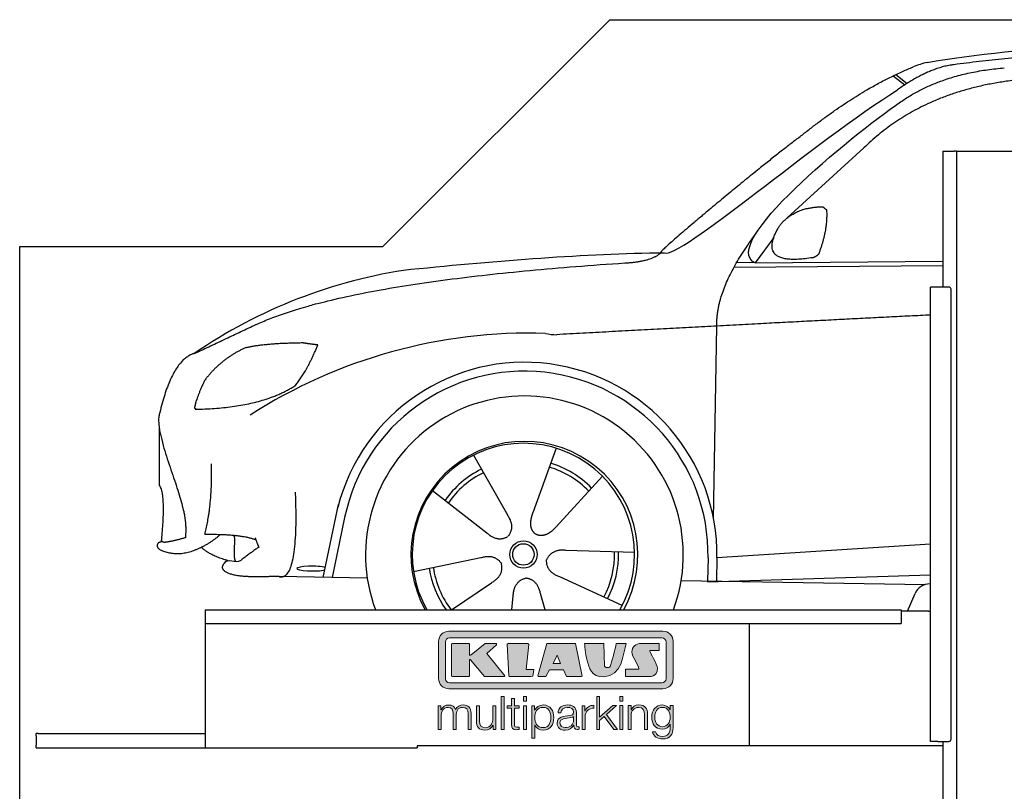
# Model space of a CAD drawing. Header units: millimetres. Extents: x 200 to 5400, y 0 to 3400.
# Tile 2 of 3: x 200 to 2369, y 1700 to 3400. Entities that reach past the tile are written whole.
import ezdxf

# ---------------------------------------------------------------- set-up
doc = ezdxf.new("R2010")
doc.units = ezdxf.units.MM
doc.layers.add('Car', color=10, linetype='Continuous')
doc.layers.add('Logo', color=7, linetype='Continuous')

# ---------------------------------------------------------------- blocks, each defined once
blk = doc.blocks.new('KLAUS')
at = {"layer": 'Logo'}
h = blk.add_hatch(color=8, dxfattribs=at)
h.dxf.hatch_style = 2
edge = h.paths.add_edge_path()
edge.add_spline(control_points=[(3.6, 29.09), (2.88, 29.09), (2.3, 28.51), (2.3, 27.8), (2.3, 27.8), (2.3, 16.11), (2.3, 16.11), (2.3, 15.39), (2.88, 14.81), (3.6, 14.81), (3.6, 14.81), (71.16, 14.81), (71.16, 14.81), (71.88, 14.81), (72.46, 15.39), (72.46, 16.11), (72.46, 16.11), (72.46, 27.8), (72.46, 27.8), (72.46, 28.51), (71.88, 29.09), (71.16, 29.09), (71.16, 29.09), (3.6, 29.09), (3.6, 29.09), (3.6, 29.09), (3.6, 29.09), (3.6, 29.09)], knot_values=[0, 0, 0, 0, 1, 1, 1, 2, 2, 2, 3, 3, 3, 4, 4, 4, 5, 5, 5, 6, 6, 6, 7, 7, 7, 8, 8, 8, 9, 9, 9, 9], degree=3, periodic=0)
edge = h.paths.add_edge_path()
edge.add_spline(control_points=[(3.35, 31.23), (3.35, 31.23), (71.47, 31.23), (71.47, 31.23), (73.26, 31.23), (74.71, 29.77), (74.71, 27.99), (74.71, 27.99), (74.71, 16.17), (74.71, 16.17), (74.71, 14.38), (73.26, 12.93), (71.47, 12.93), (71.47, 12.93), (3.35, 12.93), (3.35, 12.93), (1.56, 12.93), (0.11, 14.38), (0.11, 16.17), (0.11, 16.17), (0.11, 27.99), (0.11, 27.99), (0.11, 29.77), (1.56, 31.23), (3.35, 31.23), (3.35, 31.23), (3.35, 31.23), (3.35, 31.23)], knot_values=[0, 0, 0, 0, 1, 1, 1, 2, 2, 2, 3, 3, 3, 4, 4, 4, 5, 5, 5, 6, 6, 6, 7, 7, 7, 8, 8, 8, 9, 9, 9, 9], degree=3, periodic=0)
h = blk.add_hatch(color=8, dxfattribs=at)
h.dxf.hatch_style = 2
edge = h.paths.add_edge_path()
edge.add_spline(control_points=[(4.5, 27.33), (4.5, 27.33), (9.7, 27.33), (9.7, 27.33), (9.84, 27.33), (9.96, 27.22), (9.96, 27.08), (9.96, 27.08), (9.96, 23.69), (9.96, 23.69), (9.96, 23.69), (9.94, 23.64), (10.04, 23.59), (10.14, 23.53), (10.2, 23.57), (10.2, 23.57), (10.2, 23.57), (10.51, 23.75), (10.51, 23.75), (10.51, 23.75), (14.94, 27.33), (14.94, 27.33), (14.94, 27.33), (18.41, 27.33), (18.41, 27.33), (18.41, 27.33), (18.49, 27.33), (18.56, 27.2), (18.65, 27.04), (18.53, 26.91), (18.53, 26.91), (18.53, 26.91), (15.49, 24.11), (15.49, 24.11), (15.49, 24.11), (21.14, 17.06), (21.14, 17.06), (21.14, 17.06), (21.13, 16.91), (21.13, 16.91), (21.08, 16.84), (20.99, 16.82), (20.99, 16.82), (20.99, 16.82), (14.7, 16.82), (14.7, 16.82), (14.7, 16.82), (10.26, 22.17), (10.26, 22.17), (10.26, 22.17), (10.19, 22.24), (10.08, 22.21), (9.97, 22.18), (9.96, 22.11), (9.96, 22.11), (9.96, 22.11), (9.96, 17.08), (9.96, 17.08), (9.96, 16.94), (9.84, 16.82), (9.7, 16.82), (9.7, 16.82), (4.5, 16.82), (4.5, 16.82), (4.36, 16.82), (4.25, 16.94), (4.25, 17.08), (4.25, 17.08), (4.25, 27.08), (4.25, 27.08), (4.25, 27.22), (4.36, 27.33), (4.5, 27.33), (4.5, 27.33), (4.5, 27.33), (4.5, 27.33)], knot_values=[0, 0, 0, 0, 1, 1, 1, 2, 2, 2, 3, 3, 3, 4, 4, 4, 5, 5, 5, 6, 6, 6, 7, 7, 7, 8, 8, 8, 9, 9, 9, 10, 10, 10, 11, 11, 11, 12, 12, 12, 13, 13, 13, 14, 14, 14, 15, 15, 15, 16, 16, 16, 17, 17, 17, 18, 18, 18, 19, 19, 19, 20, 20, 20, 21, 21, 21, 22, 22, 22, 23, 23, 23, 24, 24, 24, 25, 25, 25, 25], degree=3, periodic=0)
h = blk.add_hatch(color=8, dxfattribs=at)
h.dxf.hatch_style = 2
h.paths.add_polyline_path([(22.42, 17.06), (21.97, 27.15), (22.24, 27.33), (28.55, 27.33), (28.86, 26.97), (28.01, 19.08), (30.26, 19.07), (30.44, 18.95), (30.08, 16.95), (29.49, 16.82), (22.6, 16.82)])
h = blk.add_hatch(color=8, dxfattribs=at)
h.paths.add_polyline_path([(36.52, 21.01), (38.93, 21.01), (37.87, 23.57)])
h.paths.add_polyline_path([(34.52, 27.33), (43.65, 27.33), (45.76, 16.94), (45.57, 16.82), (40.83, 16.82), (39.89, 18.95), (35.42, 18.95), (34.27, 16.82), (31.78, 16.82), (31.66, 17)])
h = blk.add_hatch(color=8, dxfattribs=at)
h.dxf.hatch_style = 2
edge = h.paths.add_edge_path()
edge.add_spline(control_points=[(52.69, 27.32), (52.69, 27.32), (52.88, 20.14), (52.88, 20.14), (53.01, 19.89), (53.2, 19.77), (53.43, 19.71), (53.91, 19.59), (54.43, 19.57), (54.64, 20.03), (55.23, 21.34), (56.27, 25.45), (56.6, 27.33), (56.6, 27.33), (59.77, 27.33), (59.77, 27.33), (58.77, 23.9), (58.56, 16.82), (52.63, 16.76), (48.72, 16.72), (48.01, 19.35), (47.27, 22.24), (46.89, 23.68), (46.54, 27.33), (46.54, 27.33), (46.54, 27.33), (52.69, 27.32), (52.69, 27.32), (52.69, 27.32), (52.69, 27.32), (52.69, 27.32)], knot_values=[0, 0, 0, 0, 1, 1, 1, 2, 2, 2, 3, 3, 3, 4, 4, 4, 5, 5, 5, 6, 6, 6, 7, 7, 7, 8, 8, 8, 9, 9, 9, 10, 10, 10, 10], degree=3, periodic=0)
h = blk.add_hatch(color=8, dxfattribs=at)
h.dxf.hatch_style = 2
edge = h.paths.add_edge_path()
edge.add_spline(control_points=[(64.46, 27.33), (64.46, 27.33), (70.31, 27.33), (70.31, 27.33), (70.31, 26.52), (70.31, 26.02), (70.31, 25.12), (70.31, 25.12), (67.3, 25.12), (67.3, 25.12), (67.24, 25.04), (67.25, 25.11), (67.25, 24.91), (67.25, 24.88), (69.73, 20.38), (69.73, 19.57), (69.73, 16.4), (67.22, 16.81), (65.9, 16.82), (65.9, 16.82), (59.59, 16.82), (59.59, 16.82), (59.59, 17.76), (59.59, 18.23), (59.59, 19.14), (59.59, 19.14), (63.75, 19.14), (63.75, 19.14), (63.82, 19.22), (63.81, 19.11), (63.81, 19.31), (63.81, 20.32), (61.58, 23.06), (61.58, 24.63), (61.58, 26.33), (62.83, 27.34), (64.46, 27.33), (64.46, 27.33), (64.46, 27.33), (64.46, 27.33)], knot_values=[0, 0, 0, 0, 1, 1, 1, 2, 2, 2, 3, 3, 3, 4, 4, 4, 5, 5, 5, 6, 6, 6, 7, 7, 7, 8, 8, 8, 9, 9, 9, 10, 10, 10, 11, 11, 11, 12, 12, 12, 13, 13, 13, 13], degree=3, periodic=0)
h = blk.add_hatch(color=30, dxfattribs=at)
h.dxf.hatch_style = 2
h.paths.add_polyline_path([(20.07, 0), (20.99, 0), (20.99, 10.45), (20.07, 10.45)])
h = blk.add_hatch(color=30, dxfattribs=at)
h.dxf.hatch_style = 2
edge = h.paths.add_edge_path()
edge.add_spline(control_points=[(24.22, 9.82), (24.22, 9.82), (23.3, 9.82), (23.3, 9.82), (23.3, 9.82), (23.3, 7.55), (23.3, 7.55), (23.3, 7.55), (21.98, 7.55), (21.98, 7.55), (21.98, 7.55), (21.98, 6.78), (21.98, 6.78), (21.98, 6.78), (23.3, 6.78), (23.3, 6.78), (23.3, 6.78), (23.3, 1.61), (23.3, 1.61), (23.28, 0.32), (23.71, -0.09), (24.94, -0.09), (25.22, -0.09), (25.48, -0.06), (25.76, -0.06), (25.76, -0.06), (25.76, 0.73), (25.76, 0.73), (25.5, 0.7), (25.23, 0.69), (24.97, 0.69), (24.31, 0.73), (24.22, 1.08), (24.22, 1.68), (24.22, 1.68), (24.22, 6.78), (24.22, 6.78), (24.22, 6.78), (25.76, 6.78), (25.76, 6.78), (25.76, 6.78), (25.76, 7.55), (25.76, 7.55), (25.76, 7.55), (24.22, 7.55), (24.22, 7.55), (24.22, 7.55), (24.22, 9.82), (24.22, 9.82), (24.22, 9.82), (24.22, 9.82), (24.22, 9.82)], knot_values=[0, 0, 0, 0, 1, 1, 1, 2, 2, 2, 3, 3, 3, 4, 4, 4, 5, 5, 5, 6, 6, 6, 7, 7, 7, 8, 8, 8, 9, 9, 9, 10, 10, 10, 11, 11, 11, 12, 12, 12, 13, 13, 13, 14, 14, 14, 15, 15, 15, 16, 16, 16, 17, 17, 17, 17], degree=3, periodic=0)
h = blk.add_hatch(color=30, dxfattribs=at)
h.paths.add_polyline_path([(27.1, 0), (28.03, 0), (28.03, 7.55), (27.1, 7.55)])
h.paths.add_polyline_path([(27.1, 8.98), (28.03, 8.98), (28.03, 10.45), (27.1, 10.45)])
h = blk.add_hatch(color=30, dxfattribs=at)
h.dxf.hatch_style = 2
h.paths.add_polyline_path([(50.4, 0), (51.32, 0), (51.32, 2.87), (52.82, 4.11), (55.8, 0), (56.96, 0), (53.52, 4.76), (56.74, 7.55), (55.51, 7.55), (51.32, 3.89), (51.32, 10.45), (50.4, 10.45)])
h = blk.add_hatch(color=30, dxfattribs=at)
h.paths.add_polyline_path([(57.74, 0), (58.66, 0), (58.66, 7.55), (57.74, 7.55)])
h.paths.add_polyline_path([(57.74, 8.98), (58.66, 8.98), (58.66, 10.45), (57.74, 10.45)])
h = blk.add_hatch(color=30, dxfattribs=at)
h.dxf.hatch_style = 2
edge = h.paths.add_edge_path()
edge.add_spline(control_points=[(0, 0), (0, 0), (0.92, 0), (0.92, 0), (0.92, 0), (0.92, 4.22), (0.92, 4.22), (0.94, 5.8), (1.58, 7), (3.18, 7), (4.35, 7), (4.77, 6.15), (4.76, 5.12), (4.76, 5.12), (4.76, 0), (4.76, 0), (4.76, 0), (5.68, 0), (5.68, 0), (5.68, 0), (5.68, 4.27), (5.68, 4.27), (5.68, 5.68), (6.14, 7), (7.73, 7), (9.05, 7), (9.52, 6.32), (9.52, 5.08), (9.52, 5.08), (9.52, 0), (9.52, 0), (9.52, 0), (10.44, 0), (10.44, 0), (10.44, 0), (10.44, 5.12), (10.44, 5.12), (10.44, 6.91), (9.59, 7.77), (7.94, 7.77), (6.94, 7.77), (5.99, 7.29), (5.54, 6.3), (5.26, 7.29), (4.36, 7.77), (3.37, 7.77), (2.17, 7.77), (1.38, 7.19), (0.89, 6.28), (0.89, 6.28), (0.85, 6.28), (0.85, 6.28), (0.85, 6.28), (0.85, 7.55), (0.85, 7.55), (0.85, 7.55), (0, 7.55), (0, 7.55), (0, 7.55), (0, 0), (0, 0), (0, 0), (0, 0), (0, 0)], knot_values=[0, 0, 0, 0, 1, 1, 1, 2, 2, 2, 3, 3, 3, 4, 4, 4, 5, 5, 5, 6, 6, 6, 7, 7, 7, 8, 8, 8, 9, 9, 9, 10, 10, 10, 11, 11, 11, 12, 12, 12, 13, 13, 13, 14, 14, 14, 15, 15, 15, 16, 16, 16, 17, 17, 17, 18, 18, 18, 19, 19, 19, 20, 20, 20, 21, 21, 21, 21], degree=3, periodic=0)
h = blk.add_hatch(color=30, dxfattribs=at)
h.dxf.hatch_style = 2
edge = h.paths.add_edge_path()
edge.add_spline(control_points=[(18.31, 7.55), (18.31, 7.55), (17.39, 7.55), (17.39, 7.55), (17.39, 7.55), (17.39, 3.59), (17.39, 3.59), (17.39, 2.05), (16.7, 0.56), (15.12, 0.56), (13.66, 0.56), (13.15, 1.27), (13.1, 2.64), (13.1, 2.64), (13.1, 7.55), (13.1, 7.55), (13.1, 7.55), (12.18, 7.55), (12.18, 7.55), (12.18, 7.55), (12.18, 2.65), (12.18, 2.65), (12.18, 0.89), (12.93, -0.22), (14.83, -0.22), (15.96, -0.22), (16.95, 0.35), (17.44, 1.36), (17.44, 1.36), (17.47, 1.36), (17.47, 1.36), (17.47, 1.36), (17.47, 0), (17.47, 0), (17.47, 0), (18.31, 0), (18.31, 0), (18.31, 0), (18.31, 7.55), (18.31, 7.55), (18.31, 7.55), (18.31, 7.55), (18.31, 7.55)], knot_values=[0, 0, 0, 0, 1, 1, 1, 2, 2, 2, 3, 3, 3, 4, 4, 4, 5, 5, 5, 6, 6, 6, 7, 7, 7, 8, 8, 8, 9, 9, 9, 10, 10, 10, 11, 11, 11, 12, 12, 12, 13, 13, 13, 14, 14, 14, 14], degree=3, periodic=0)
h = blk.add_hatch(color=30, dxfattribs=at)
edge = h.paths.add_edge_path()
edge.add_spline(control_points=[(35.84, 3.78), (35.84, 2.21), (35.12, 0.56), (33.37, 0.56), (31.4, 0.56), (30.72, 2.21), (30.72, 3.78), (30.72, 5.49), (31.33, 7), (33.37, 7), (35.12, 7), (35.84, 5.34), (35.84, 3.78), (35.84, 3.78), (35.84, 3.78), (35.84, 3.78)], knot_values=[0, 0, 0, 0, 1, 1, 1, 2, 2, 2, 3, 3, 3, 4, 4, 4, 5, 5, 5, 5], degree=3, periodic=0)
edge = h.paths.add_edge_path()
edge.add_spline(control_points=[(29.79, -2.8), (29.79, -2.8), (30.72, -2.8), (30.72, -2.8), (30.72, -2.8), (30.72, 1.43), (30.72, 1.43), (30.72, 1.43), (30.74, 1.43), (30.74, 1.43), (31.14, 0.35), (32.24, -0.22), (33.37, -0.22), (35.66, -0.22), (36.76, 1.64), (36.76, 3.78), (36.76, 5.91), (35.66, 7.77), (33.37, 7.77), (32.15, 7.77), (31.1, 7.14), (30.67, 6.12), (30.67, 6.12), (30.64, 6.12), (30.64, 6.12), (30.64, 6.12), (30.64, 7.55), (30.64, 7.55), (30.64, 7.55), (29.79, 7.55), (29.79, 7.55), (29.79, 7.55), (29.79, -2.8), (29.79, -2.8), (29.79, -2.8), (29.79, -2.8), (29.79, -2.8)], knot_values=[0, 0, 0, 0, 1, 1, 1, 2, 2, 2, 3, 3, 3, 4, 4, 4, 5, 5, 5, 6, 6, 6, 7, 7, 7, 8, 8, 8, 9, 9, 9, 10, 10, 10, 11, 11, 11, 12, 12, 12, 12], degree=3, periodic=0)
h = blk.add_hatch(color=30, dxfattribs=at)
edge = h.paths.add_edge_path()
edge.add_spline(control_points=[(43.03, 2.93), (43.04, 1.45), (41.8, 0.56), (40.39, 0.56), (39.53, 0.56), (38.71, 1.13), (38.71, 2.05), (38.71, 3.53), (40.66, 3.51), (42.22, 3.79), (42.47, 3.84), (42.88, 3.91), (43, 4.13), (43, 4.13), (43.03, 4.13), (43.03, 4.13), (43.03, 4.13), (43.03, 2.93), (43.03, 2.93), (43.03, 2.93), (43.03, 2.93), (43.03, 2.93)], knot_values=[0, 0, 0, 0, 1, 1, 1, 2, 2, 2, 3, 3, 3, 4, 4, 4, 5, 5, 5, 6, 6, 6, 7, 7, 7, 7], degree=3, periodic=0)
edge = h.paths.add_edge_path()
edge.add_spline(control_points=[(39.03, 5.24), (39.06, 6.47), (39.91, 7), (41.05, 7), (42.14, 7), (43.03, 6.69), (43.03, 5.45), (43.03, 4.61), (42.6, 4.51), (41.84, 4.42), (39.85, 4.19), (37.79, 4.11), (37.79, 1.99), (37.79, 0.47), (38.93, -0.22), (40.32, -0.22), (41.77, -0.22), (42.43, 0.34), (43.07, 1.32), (43.07, 1.32), (43.1, 1.32), (43.1, 1.32), (43.1, 0.53), (43.25, 0), (44.19, 0), (44.43, 0), (44.58, 0.01), (44.79, 0.06), (44.79, 0.06), (44.79, 0.83), (44.79, 0.83), (44.71, 0.81), (44.6, 0.78), (44.49, 0.78), (44.13, 0.78), (43.95, 0.98), (43.95, 1.33), (43.95, 1.33), (43.95, 5.34), (43.95, 5.34), (43.95, 7.36), (42.5, 7.77), (41.17, 7.77), (39.44, 7.77), (38.2, 7.01), (38.11, 5.24), (38.11, 5.24), (39.03, 5.24), (39.03, 5.24), (39.03, 5.24), (39.03, 5.24), (39.03, 5.24)], knot_values=[0, 0, 0, 0, 1, 1, 1, 2, 2, 2, 3, 3, 3, 4, 4, 4, 5, 5, 5, 6, 6, 6, 7, 7, 7, 8, 8, 8, 9, 9, 9, 10, 10, 10, 11, 11, 11, 12, 12, 12, 13, 13, 13, 14, 14, 14, 15, 15, 15, 16, 16, 16, 17, 17, 17, 17], degree=3, periodic=0)
h = blk.add_hatch(color=30, dxfattribs=at)
h.dxf.hatch_style = 2
edge = h.paths.add_edge_path()
edge.add_spline(control_points=[(45.79, 0), (45.79, 0), (46.71, 0), (46.71, 0), (46.71, 0), (46.71, 4.03), (46.71, 4.03), (46.71, 5.59), (47.85, 6.82), (49.52, 6.73), (49.52, 6.73), (49.52, 7.66), (49.52, 7.66), (48.16, 7.72), (47.14, 7), (46.67, 5.78), (46.67, 5.78), (46.64, 5.78), (46.64, 5.78), (46.64, 5.78), (46.64, 7.55), (46.64, 7.55), (46.64, 7.55), (45.79, 7.55), (45.79, 7.55), (45.79, 7.55), (45.79, 0), (45.79, 0), (45.79, 0), (45.79, 0), (45.79, 0)], knot_values=[0, 0, 0, 0, 1, 1, 1, 2, 2, 2, 3, 3, 3, 4, 4, 4, 5, 5, 5, 6, 6, 6, 7, 7, 7, 8, 8, 8, 9, 9, 9, 10, 10, 10, 10], degree=3, periodic=0)
h = blk.add_hatch(color=30, dxfattribs=at)
h.dxf.hatch_style = 2
edge = h.paths.add_edge_path()
edge.add_spline(control_points=[(60.41, 0), (60.41, 0), (61.33, 0), (61.33, 0), (61.33, 0), (61.33, 4.41), (61.33, 4.41), (61.36, 5.89), (62.24, 7), (63.7, 7), (65.2, 7), (65.62, 6.02), (65.62, 4.71), (65.62, 4.71), (65.62, 0), (65.62, 0), (65.62, 0), (66.54, 0), (66.54, 0), (66.54, 0), (66.54, 4.86), (66.54, 4.86), (66.54, 6.66), (65.9, 7.77), (63.78, 7.77), (62.71, 7.77), (61.7, 7.16), (61.36, 6.25), (61.36, 6.25), (61.33, 6.25), (61.33, 6.25), (61.33, 6.25), (61.33, 7.55), (61.33, 7.55), (61.33, 7.55), (60.41, 7.55), (60.41, 7.55), (60.41, 7.55), (60.41, 0), (60.41, 0), (60.41, 0), (60.41, 0), (60.41, 0)], knot_values=[0, 0, 0, 0, 1, 1, 1, 2, 2, 2, 3, 3, 3, 4, 4, 4, 5, 5, 5, 6, 6, 6, 7, 7, 7, 8, 8, 8, 9, 9, 9, 10, 10, 10, 11, 11, 11, 12, 12, 12, 13, 13, 13, 14, 14, 14, 14], degree=3, periodic=0)
h = blk.add_hatch(color=30, dxfattribs=at)
edge = h.paths.add_edge_path()
edge.add_spline(control_points=[(71.32, 0.86), (69.62, 0.86), (68.83, 2.34), (68.83, 3.86), (68.83, 5.43), (69.56, 7), (71.32, 7), (73.06, 7), (73.75, 5.34), (73.75, 3.86), (73.75, 2.33), (72.91, 0.86), (71.32, 0.86), (71.32, 0.86), (71.32, 0.86), (71.32, 0.86)], knot_values=[0, 0, 0, 0, 1, 1, 1, 2, 2, 2, 3, 3, 3, 4, 4, 4, 5, 5, 5, 5], degree=3, periodic=0)
edge = h.paths.add_edge_path()
edge.add_spline(control_points=[(74.67, 7.55), (74.67, 7.55), (73.75, 7.55), (73.75, 7.55), (73.75, 7.55), (73.75, 6.25), (73.75, 6.25), (73.75, 6.25), (73.72, 6.25), (73.72, 6.25), (73.35, 7.09), (72.41, 7.77), (71.32, 7.77), (69.13, 7.77), (67.9, 6.05), (67.9, 3.97), (67.9, 1.82), (68.9, 0.09), (71.32, 0.09), (72.4, 0.09), (73.29, 0.72), (73.72, 1.64), (73.72, 1.64), (73.75, 1.64), (73.75, 1.64), (73.75, 1.64), (73.75, 0.61), (73.75, 0.61), (73.75, -1.23), (73.01, -2.24), (71.32, -2.24), (70.29, -2.24), (69.31, -1.85), (69.1, -0.73), (69.1, -0.73), (68.18, -0.73), (68.18, -0.73), (68.31, -2.34), (69.81, -3.02), (71.32, -3.02), (73.79, -3.02), (74.65, -1.64), (74.67, 0.61), (74.67, 0.61), (74.67, 7.55), (74.67, 7.55), (74.67, 7.55), (74.67, 7.55), (74.67, 7.55)], knot_values=[0, 0, 0, 0, 1, 1, 1, 2, 2, 2, 3, 3, 3, 4, 4, 4, 5, 5, 5, 6, 6, 6, 7, 7, 7, 8, 8, 8, 9, 9, 9, 10, 10, 10, 11, 11, 11, 12, 12, 12, 13, 13, 13, 14, 14, 14, 15, 15, 15, 16, 16, 16, 16], degree=3, periodic=0)
at = {"layer": 'Logo', "lineweight": 0}
for points in [[(22.42, 17.06), (21.97, 27.15), (22.24, 27.33), (28.55, 27.33), (28.86, 26.97), (28.01, 19.08), (30.26, 19.07), (30.44, 18.95), (30.08, 16.95), (29.49, 16.82), (22.6, 16.82), (22.42, 17.06), (22.42, 17.06)], [(34.52, 27.33), (43.65, 27.33), (45.76, 16.94), (45.57, 16.82), (40.83, 16.82), (39.89, 18.95), (35.42, 18.95), (34.27, 16.82), (31.78, 16.82), (31.66, 17), (34.52, 27.33), (34.52, 27.33)], [(36.52, 21.01), (38.93, 21.01), (37.87, 23.57), (36.52, 21.01), (36.52, 21.01)], [(20.07, 0), (20.99, 0), (20.99, 10.45), (20.07, 10.45), (20.07, 0), (20.07, 0)], [(27.1, 8.98), (28.03, 8.98), (28.03, 10.45), (27.1, 10.45), (27.1, 8.98), (27.1, 8.98)], [(50.4, 0), (51.32, 0), (51.32, 2.87), (52.82, 4.11), (55.8, 0), (56.96, 0), (53.52, 4.76), (56.74, 7.55), (55.51, 7.55), (51.32, 3.89), (51.32, 10.45), (50.4, 10.45), (50.4, 0), (50.4, 0)], [(57.74, 8.98), (58.66, 8.98), (58.66, 10.45), (57.74, 10.45), (57.74, 8.98), (57.74, 8.98)], [(27.1, 0), (28.03, 0), (28.03, 7.55), (27.1, 7.55), (27.1, 0), (27.1, 0)], [(57.74, 0), (58.66, 0), (58.66, 7.55), (57.74, 7.55), (57.74, 0), (57.74, 0)]]:
    blk.add_lwpolyline(points, dxfattribs=at)
for points, knots in [([(3.35, 31.23), (3.35, 31.23), (71.47, 31.23), (71.47, 31.23), (73.26, 31.23), (74.71, 29.77), (74.71, 27.99), (74.71, 27.99), (74.71, 16.17), (74.71, 16.17), (74.71, 14.38), (73.26, 12.93), (71.47, 12.93), (71.47, 12.93), (3.35, 12.93), (3.35, 12.93), (1.56, 12.93), (0.11, 14.38), (0.11, 16.17), (0.11, 16.17), (0.11, 27.99), (0.11, 27.99), (0.11, 29.77), (1.56, 31.23), (3.35, 31.23), (3.35, 31.23), (3.35, 31.23), (3.35, 31.23)], [0, 0, 0, 0, 1, 1, 1, 2, 2, 2, 3, 3, 3, 4, 4, 4, 5, 5, 5, 6, 6, 6, 7, 7, 7, 8, 8, 8, 9, 9, 9, 9]), ([(3.6, 29.09), (2.88, 29.09), (2.3, 28.51), (2.3, 27.8), (2.3, 27.8), (2.3, 16.11), (2.3, 16.11), (2.3, 15.39), (2.88, 14.81), (3.6, 14.81), (3.6, 14.81), (71.16, 14.81), (71.16, 14.81), (71.88, 14.81), (72.46, 15.39), (72.46, 16.11), (72.46, 16.11), (72.46, 27.8), (72.46, 27.8), (72.46, 28.51), (71.88, 29.09), (71.16, 29.09), (71.16, 29.09), (3.6, 29.09), (3.6, 29.09), (3.6, 29.09), (3.6, 29.09), (3.6, 29.09)], [0, 0, 0, 0, 1, 1, 1, 2, 2, 2, 3, 3, 3, 4, 4, 4, 5, 5, 5, 6, 6, 6, 7, 7, 7, 8, 8, 8, 9, 9, 9, 9]), ([(4.5, 27.33), (4.5, 27.33), (9.7, 27.33), (9.7, 27.33), (9.84, 27.33), (9.96, 27.22), (9.96, 27.08), (9.96, 27.08), (9.96, 23.69), (9.96, 23.69), (9.96, 23.69), (9.94, 23.64), (10.04, 23.59), (10.14, 23.53), (10.2, 23.57), (10.2, 23.57), (10.2, 23.57), (10.51, 23.75), (10.51, 23.75), (10.51, 23.75), (14.94, 27.33), (14.94, 27.33), (14.94, 27.33), (18.41, 27.33), (18.41, 27.33), (18.41, 27.33), (18.49, 27.33), (18.56, 27.2), (18.65, 27.04), (18.53, 26.91), (18.53, 26.91), (18.53, 26.91), (15.49, 24.11), (15.49, 24.11), (15.49, 24.11), (21.14, 17.06), (21.14, 17.06), (21.14, 17.06), (21.13, 16.91), (21.13, 16.91), (21.08, 16.84), (20.99, 16.82), (20.99, 16.82), (20.99, 16.82), (14.7, 16.82), (14.7, 16.82), (14.7, 16.82), (10.26, 22.17), (10.26, 22.17), (10.26, 22.17), (10.19, 22.24), (10.08, 22.21), (9.97, 22.18), (9.96, 22.11), (9.96, 22.11), (9.96, 22.11), (9.96, 17.08), (9.96, 17.08), (9.96, 16.94), (9.84, 16.82), (9.7, 16.82), (9.7, 16.82), (4.5, 16.82), (4.5, 16.82), (4.36, 16.82), (4.25, 16.94), (4.25, 17.08), (4.25, 17.08), (4.25, 27.08), (4.25, 27.08), (4.25, 27.22), (4.36, 27.33), (4.5, 27.33), (4.5, 27.33), (4.5, 27.33), (4.5, 27.33)], [0, 0, 0, 0, 1, 1, 1, 2, 2, 2, 3, 3, 3, 4, 4, 4, 5, 5, 5, 6, 6, 6, 7, 7, 7, 8, 8, 8, 9, 9, 9, 10, 10, 10, 11, 11, 11, 12, 12, 12, 13, 13, 13, 14, 14, 14, 15, 15, 15, 16, 16, 16, 17, 17, 17, 18, 18, 18, 19, 19, 19, 20, 20, 20, 21, 21, 21, 22, 22, 22, 23, 23, 23, 24, 24, 24, 25, 25, 25, 25]), ([(52.69, 27.32), (52.69, 27.32), (52.88, 20.14), (52.88, 20.14), (53.01, 19.89), (53.2, 19.77), (53.43, 19.71), (53.91, 19.59), (54.43, 19.57), (54.64, 20.03), (55.23, 21.34), (56.27, 25.45), (56.6, 27.33), (56.6, 27.33), (59.77, 27.33), (59.77, 27.33), (58.77, 23.9), (58.56, 16.82), (52.63, 16.76), (48.72, 16.72), (48.01, 19.35), (47.27, 22.24), (46.89, 23.68), (46.54, 27.33), (46.54, 27.33), (46.54, 27.33), (52.69, 27.32), (52.69, 27.32), (52.69, 27.32), (52.69, 27.32), (52.69, 27.32)], [0, 0, 0, 0, 1, 1, 1, 2, 2, 2, 3, 3, 3, 4, 4, 4, 5, 5, 5, 6, 6, 6, 7, 7, 7, 8, 8, 8, 9, 9, 9, 10, 10, 10, 10]), ([(64.46, 27.33), (64.46, 27.33), (70.31, 27.33), (70.31, 27.33), (70.31, 26.52), (70.31, 26.02), (70.31, 25.12), (70.31, 25.12), (67.3, 25.12), (67.3, 25.12), (67.24, 25.04), (67.25, 25.11), (67.25, 24.91), (67.25, 24.88), (69.73, 20.38), (69.73, 19.57), (69.73, 16.4), (67.22, 16.81), (65.9, 16.82), (65.9, 16.82), (59.59, 16.82), (59.59, 16.82), (59.59, 17.76), (59.59, 18.23), (59.59, 19.14), (59.59, 19.14), (63.75, 19.14), (63.75, 19.14), (63.82, 19.22), (63.81, 19.11), (63.81, 19.31), (63.81, 20.32), (61.58, 23.06), (61.58, 24.63), (61.58, 26.33), (62.83, 27.34), (64.46, 27.33), (64.46, 27.33), (64.46, 27.33), (64.46, 27.33)], [0, 0, 0, 0, 1, 1, 1, 2, 2, 2, 3, 3, 3, 4, 4, 4, 5, 5, 5, 6, 6, 6, 7, 7, 7, 8, 8, 8, 9, 9, 9, 10, 10, 10, 11, 11, 11, 12, 12, 12, 13, 13, 13, 13]), ([(24.22, 9.82), (24.22, 9.82), (23.3, 9.82), (23.3, 9.82), (23.3, 9.82), (23.3, 7.55), (23.3, 7.55), (23.3, 7.55), (21.98, 7.55), (21.98, 7.55), (21.98, 7.55), (21.98, 6.78), (21.98, 6.78), (21.98, 6.78), (23.3, 6.78), (23.3, 6.78), (23.3, 6.78), (23.3, 1.61), (23.3, 1.61), (23.28, 0.32), (23.71, -0.09), (24.94, -0.09), (25.22, -0.09), (25.48, -0.06), (25.76, -0.06), (25.76, -0.06), (25.76, 0.73), (25.76, 0.73), (25.5, 0.7), (25.23, 0.69), (24.97, 0.69), (24.31, 0.73), (24.22, 1.08), (24.22, 1.68), (24.22, 1.68), (24.22, 6.78), (24.22, 6.78), (24.22, 6.78), (25.76, 6.78), (25.76, 6.78), (25.76, 6.78), (25.76, 7.55), (25.76, 7.55), (25.76, 7.55), (24.22, 7.55), (24.22, 7.55), (24.22, 7.55), (24.22, 9.82), (24.22, 9.82), (24.22, 9.82), (24.22, 9.82), (24.22, 9.82)], [0, 0, 0, 0, 1, 1, 1, 2, 2, 2, 3, 3, 3, 4, 4, 4, 5, 5, 5, 6, 6, 6, 7, 7, 7, 8, 8, 8, 9, 9, 9, 10, 10, 10, 11, 11, 11, 12, 12, 12, 13, 13, 13, 14, 14, 14, 15, 15, 15, 16, 16, 16, 17, 17, 17, 17]), ([(0, 0), (0, 0), (0.92, 0), (0.92, 0), (0.92, 0), (0.92, 4.22), (0.92, 4.22), (0.94, 5.8), (1.58, 7), (3.18, 7), (4.35, 7), (4.77, 6.15), (4.76, 5.12), (4.76, 5.12), (4.76, 0), (4.76, 0), (4.76, 0), (5.68, 0), (5.68, 0), (5.68, 0), (5.68, 4.27), (5.68, 4.27), (5.68, 5.68), (6.14, 7), (7.73, 7), (9.05, 7), (9.52, 6.32), (9.52, 5.08), (9.52, 5.08), (9.52, 0), (9.52, 0), (9.52, 0), (10.44, 0), (10.44, 0), (10.44, 0), (10.44, 5.12), (10.44, 5.12), (10.44, 6.91), (9.59, 7.77), (7.94, 7.77), (6.94, 7.77), (5.99, 7.29), (5.54, 6.3), (5.26, 7.29), (4.36, 7.77), (3.37, 7.77), (2.17, 7.77), (1.38, 7.19), (0.89, 6.28), (0.89, 6.28), (0.85, 6.28), (0.85, 6.28), (0.85, 6.28), (0.85, 7.55), (0.85, 7.55), (0.85, 7.55), (0, 7.55), (0, 7.55), (0, 7.55), (0, 0), (0, 0), (0, 0), (0, 0), (0, 0)], [0, 0, 0, 0, 1, 1, 1, 2, 2, 2, 3, 3, 3, 4, 4, 4, 5, 5, 5, 6, 6, 6, 7, 7, 7, 8, 8, 8, 9, 9, 9, 10, 10, 10, 11, 11, 11, 12, 12, 12, 13, 13, 13, 14, 14, 14, 15, 15, 15, 16, 16, 16, 17, 17, 17, 18, 18, 18, 19, 19, 19, 20, 20, 20, 21, 21, 21, 21]), ([(18.31, 7.55), (18.31, 7.55), (17.39, 7.55), (17.39, 7.55), (17.39, 7.55), (17.39, 3.59), (17.39, 3.59), (17.39, 2.05), (16.7, 0.56), (15.12, 0.56), (13.66, 0.56), (13.15, 1.27), (13.1, 2.64), (13.1, 2.64), (13.1, 7.55), (13.1, 7.55), (13.1, 7.55), (12.18, 7.55), (12.18, 7.55), (12.18, 7.55), (12.18, 2.65), (12.18, 2.65), (12.18, 0.89), (12.93, -0.22), (14.83, -0.22), (15.96, -0.22), (16.95, 0.35), (17.44, 1.36), (17.44, 1.36), (17.47, 1.36), (17.47, 1.36), (17.47, 1.36), (17.47, 0), (17.47, 0), (17.47, 0), (18.31, 0), (18.31, 0), (18.31, 0), (18.31, 7.55), (18.31, 7.55), (18.31, 7.55), (18.31, 7.55), (18.31, 7.55)], [0, 0, 0, 0, 1, 1, 1, 2, 2, 2, 3, 3, 3, 4, 4, 4, 5, 5, 5, 6, 6, 6, 7, 7, 7, 8, 8, 8, 9, 9, 9, 10, 10, 10, 11, 11, 11, 12, 12, 12, 13, 13, 13, 14, 14, 14, 14]), ([(29.79, -2.8), (29.79, -2.8), (30.72, -2.8), (30.72, -2.8), (30.72, -2.8), (30.72, 1.43), (30.72, 1.43), (30.72, 1.43), (30.74, 1.43), (30.74, 1.43), (31.14, 0.35), (32.24, -0.22), (33.37, -0.22), (35.66, -0.22), (36.76, 1.64), (36.76, 3.78), (36.76, 5.91), (35.66, 7.77), (33.37, 7.77), (32.15, 7.77), (31.1, 7.14), (30.67, 6.12), (30.67, 6.12), (30.64, 6.12), (30.64, 6.12), (30.64, 6.12), (30.64, 7.55), (30.64, 7.55), (30.64, 7.55), (29.79, 7.55), (29.79, 7.55), (29.79, 7.55), (29.79, -2.8), (29.79, -2.8), (29.79, -2.8), (29.79, -2.8), (29.79, -2.8)], [0, 0, 0, 0, 1, 1, 1, 2, 2, 2, 3, 3, 3, 4, 4, 4, 5, 5, 5, 6, 6, 6, 7, 7, 7, 8, 8, 8, 9, 9, 9, 10, 10, 10, 11, 11, 11, 12, 12, 12, 12]), ([(35.84, 3.78), (35.84, 2.21), (35.12, 0.56), (33.37, 0.56), (31.4, 0.56), (30.72, 2.21), (30.72, 3.78), (30.72, 5.49), (31.33, 7), (33.37, 7), (35.12, 7), (35.84, 5.34), (35.84, 3.78), (35.84, 3.78), (35.84, 3.78), (35.84, 3.78)], [0, 0, 0, 0, 1, 1, 1, 2, 2, 2, 3, 3, 3, 4, 4, 4, 5, 5, 5, 5]), ([(39.03, 5.24), (39.06, 6.47), (39.91, 7), (41.05, 7), (42.14, 7), (43.03, 6.69), (43.03, 5.45), (43.03, 4.61), (42.6, 4.51), (41.84, 4.42), (39.85, 4.19), (37.79, 4.11), (37.79, 1.99), (37.79, 0.47), (38.93, -0.22), (40.32, -0.22), (41.77, -0.22), (42.43, 0.34), (43.07, 1.32), (43.07, 1.32), (43.1, 1.32), (43.1, 1.32), (43.1, 0.53), (43.25, 0), (44.19, 0), (44.43, 0), (44.58, 0.01), (44.79, 0.06), (44.79, 0.06), (44.79, 0.83), (44.79, 0.83), (44.71, 0.81), (44.6, 0.78), (44.49, 0.78), (44.13, 0.78), (43.95, 0.98), (43.95, 1.33), (43.95, 1.33), (43.95, 5.34), (43.95, 5.34), (43.95, 7.36), (42.5, 7.77), (41.17, 7.77), (39.44, 7.77), (38.2, 7.01), (38.11, 5.24), (38.11, 5.24), (39.03, 5.24), (39.03, 5.24), (39.03, 5.24), (39.03, 5.24), (39.03, 5.24)], [0, 0, 0, 0, 1, 1, 1, 2, 2, 2, 3, 3, 3, 4, 4, 4, 5, 5, 5, 6, 6, 6, 7, 7, 7, 8, 8, 8, 9, 9, 9, 10, 10, 10, 11, 11, 11, 12, 12, 12, 13, 13, 13, 14, 14, 14, 15, 15, 15, 16, 16, 16, 17, 17, 17, 17]), ([(45.79, 0), (45.79, 0), (46.71, 0), (46.71, 0), (46.71, 0), (46.71, 4.03), (46.71, 4.03), (46.71, 5.59), (47.85, 6.82), (49.52, 6.73), (49.52, 6.73), (49.52, 7.66), (49.52, 7.66), (48.16, 7.72), (47.14, 7), (46.67, 5.78), (46.67, 5.78), (46.64, 5.78), (46.64, 5.78), (46.64, 5.78), (46.64, 7.55), (46.64, 7.55), (46.64, 7.55), (45.79, 7.55), (45.79, 7.55), (45.79, 7.55), (45.79, 0), (45.79, 0), (45.79, 0), (45.79, 0), (45.79, 0)], [0, 0, 0, 0, 1, 1, 1, 2, 2, 2, 3, 3, 3, 4, 4, 4, 5, 5, 5, 6, 6, 6, 7, 7, 7, 8, 8, 8, 9, 9, 9, 10, 10, 10, 10]), ([(60.41, 0), (60.41, 0), (61.33, 0), (61.33, 0), (61.33, 0), (61.33, 4.41), (61.33, 4.41), (61.36, 5.89), (62.24, 7), (63.7, 7), (65.2, 7), (65.62, 6.02), (65.62, 4.71), (65.62, 4.71), (65.62, 0), (65.62, 0), (65.62, 0), (66.54, 0), (66.54, 0), (66.54, 0), (66.54, 4.86), (66.54, 4.86), (66.54, 6.66), (65.9, 7.77), (63.78, 7.77), (62.71, 7.77), (61.7, 7.16), (61.36, 6.25), (61.36, 6.25), (61.33, 6.25), (61.33, 6.25), (61.33, 6.25), (61.33, 7.55), (61.33, 7.55), (61.33, 7.55), (60.41, 7.55), (60.41, 7.55), (60.41, 7.55), (60.41, 0), (60.41, 0), (60.41, 0), (60.41, 0), (60.41, 0)], [0, 0, 0, 0, 1, 1, 1, 2, 2, 2, 3, 3, 3, 4, 4, 4, 5, 5, 5, 6, 6, 6, 7, 7, 7, 8, 8, 8, 9, 9, 9, 10, 10, 10, 11, 11, 11, 12, 12, 12, 13, 13, 13, 14, 14, 14, 14]), ([(74.67, 7.55), (74.67, 7.55), (73.75, 7.55), (73.75, 7.55), (73.75, 7.55), (73.75, 6.25), (73.75, 6.25), (73.75, 6.25), (73.72, 6.25), (73.72, 6.25), (73.35, 7.09), (72.41, 7.77), (71.32, 7.77), (69.13, 7.77), (67.9, 6.05), (67.9, 3.97), (67.9, 1.82), (68.9, 0.09), (71.32, 0.09), (72.4, 0.09), (73.29, 0.72), (73.72, 1.64), (73.72, 1.64), (73.75, 1.64), (73.75, 1.64), (73.75, 1.64), (73.75, 0.61), (73.75, 0.61), (73.75, -1.23), (73.01, -2.24), (71.32, -2.24), (70.29, -2.24), (69.31, -1.85), (69.1, -0.73), (69.1, -0.73), (68.18, -0.73), (68.18, -0.73), (68.31, -2.34), (69.81, -3.02), (71.32, -3.02), (73.79, -3.02), (74.65, -1.64), (74.67, 0.61), (74.67, 0.61), (74.67, 7.55), (74.67, 7.55), (74.67, 7.55), (74.67, 7.55), (74.67, 7.55)], [0, 0, 0, 0, 1, 1, 1, 2, 2, 2, 3, 3, 3, 4, 4, 4, 5, 5, 5, 6, 6, 6, 7, 7, 7, 8, 8, 8, 9, 9, 9, 10, 10, 10, 11, 11, 11, 12, 12, 12, 13, 13, 13, 14, 14, 14, 15, 15, 15, 16, 16, 16, 16]), ([(71.32, 0.86), (69.62, 0.86), (68.83, 2.34), (68.83, 3.86), (68.83, 5.43), (69.56, 7), (71.32, 7), (73.06, 7), (73.75, 5.34), (73.75, 3.86), (73.75, 2.33), (72.91, 0.86), (71.32, 0.86), (71.32, 0.86), (71.32, 0.86), (71.32, 0.86)], [0, 0, 0, 0, 1, 1, 1, 2, 2, 2, 3, 3, 3, 4, 4, 4, 5, 5, 5, 5]), ([(43.03, 2.93), (43.04, 1.45), (41.8, 0.56), (40.39, 0.56), (39.53, 0.56), (38.71, 1.13), (38.71, 2.05), (38.71, 3.53), (40.66, 3.51), (42.22, 3.79), (42.47, 3.84), (42.88, 3.91), (43, 4.13), (43, 4.13), (43.03, 4.13), (43.03, 4.13), (43.03, 4.13), (43.03, 2.93), (43.03, 2.93), (43.03, 2.93), (43.03, 2.93), (43.03, 2.93)], [0, 0, 0, 0, 1, 1, 1, 2, 2, 2, 3, 3, 3, 4, 4, 4, 5, 5, 5, 6, 6, 6, 7, 7, 7, 7])]:
    blk.add_open_spline(points, degree=3, knots=knots, dxfattribs=at)

msp = doc.modelspace()

# ---------------------------------------------------------------- linework, layer by layer
for p, q in [((1000, 2900), (1500, 3400)), ((2234.1, 3110), (2244.1, 3110)), ((2234.1, 3110), (2234.1, 2811)), ((2244.1, 3110), (2259.1, 3110)), ((2264.1, 3110), (2259.1, 3110)), ((2264.1, 3110), (2274.1, 3110)), ((2264.1, 3110), (2264.1, 278.8)), ((2274.1, 3110), (2464.1, 3110)), ((200, 2900), (1000, 2900)), ((2223.1, 2811), (2207.1, 2811)), ((2207.1, 1861), (2207.1, 2811)), ((2207.1, 1853), (2207.1, 2810)), ((2247.1, 2811), (2223.1, 2811)), ((2252.1, 1816), (2252.1, 2806)), ((2252.1, 1815), (2252.1, 2805)), ((2205, 2157), (2207.1, 2157)), ((2155.8, 2097), (2172.9, 2136)), ((608.6, 2100), (2142.1, 2100)), ((608.6, 2100), (608.6, 1796)), ((2142.1, 2100), (2142.1, 2070)), ((2202.1, 2097), (2142.1, 2097)), ((2202.1, 2097), (2207.1, 2097)), ((608.6, 2070), (2142.1, 2070)), ((1807.1, 2070), (1807.1, 1800)), ((2207.1, 1810), (2207.1, 1853)), ((2207.1, 1811), (2207.1, 1853)), ((236, 1822), (236, 1827)), ((241, 1827), (236, 1827)), ((241, 1827), (608.6, 1827)), ((236, 1822), (236, 1802)), ((236, 1796), (236, 1802)), ((2223.1, 1810), (2207.1, 1810)), ((2223.1, 1810), (2247.1, 1810)), ((2234.1, 1810), (2234.1, 234)), ((236, 1796), (1076, 1796)), ((2234.1, 1800), (1076, 1800)), ((1076, 1800), (1076, 1796))]:
    msp.add_line(p, q)
for points in [[(1500, 3400), (4950, 3400)], [(5400, 2600), (5400, 0), (200, 0), (200, 2900)]]:
    msp.add_lwpolyline(points)
for centre, radius, start, end in [((2247.1, 2806), 5, 0, 90), ((2205, 2122), 35, 90, 156.3706), ((2247.1, 1815), 5, 270, 0)]:
    msp.add_arc(centre, radius, start, end)
at = {"layer": 'Car'}
for p, q in [((2124.2, 3276.2), (2149.9, 3256.3)), ((2130, 3279), (2155, 3259.6)), ((2060.1, 3117.5), (1890.7, 2963.6)), ((1861.4, 2920.1), (1820.8, 2864.1)), ((1820.8, 2864.1), (1779.6, 2864.8)), ((1820.8, 2864.1), (2234.1, 2868.1)), ((1773.9, 2854.7), (2234.1, 2858.4)), ((1728.9, 2299.6), (1736.1, 2725.1)), ((507.2, 2502.9), (507.2, 2374.6)), ((1381.9, 2456), (1330.4, 2313.6)), ((1199.7, 2440.6), (1274.4, 2308.9)), ((1484, 2394.3), (1381.8, 2282.6)), ((1109.4, 2362.6), (1229, 2269.7)), ((868.9, 2171.3), (902.3, 2331.7)), ((916, 2303.5), (888.4, 2171)), ((1736.2, 2215), (2207.1, 2245.1)), ((1067.8, 2184.6), (1216.1, 2214.9)), ((1554.9, 2225.8), (1403.6, 2230.8)), ((1716.6, 2214.2), (1715.7, 2163.8)), ((1736.2, 2215), (1735.4, 2162.4)), ((965.9, 2169.6), (771.6, 2173)), ((1527.7, 2109.6), (1389.9, 2172.3)), ((1715.7, 2161.8), (2207.1, 2177.1)), ((1151.5, 2100), (1239.4, 2159.6)), ((1657.5, 2164.7), (2195.3, 2155.7)), ((1726.6, 2162.2), (1726.6, 2163.6)), ((1284.1, 2100), (1287.5, 2130.5)), ((1357.6, 2100), (1347.4, 2135.5))]:
    msp.add_line(p, q, dxfattribs=at)
for radius in [30.1, 23.6]:
    msp.add_circle((1309.9, 2221.8), radius, dxfattribs=at)
for centre, radius, start, end in [((2238.5, 3135.8), 174.5, 102.8736, 113.54), ((1219, 1738.7), 1122.3, 98.0395, 124.4377), ((1323.6, 1568.3), 1141.2, 88.2488, 122.6712), ((1384.9, 2823.3), 117.4, 256.9855, 269.1884), ((1312.1, 2221), 424.2, 359.1908, 165.7289), ((1312.1, 2221), 404.6, 359.0315, 168.2374), ((1312.1, 2221), 350, 339.7741, 200.2259), ((1312.1, 2221), 250, 331.0523, 208.9477), ((1309.9, 2221.8), 245, 330.1781, 209.8219), ((1309.9, 2221.8), 209.6, 116.262, 145.3995), ((1309.9, 2221.8), 200.6, 44.1152, 73.5463), ((1309.9, 2221.8), 209.6, 44.262, 73.3995), ((1309.9, 2221.8), 200.6, 116.1152, 145.5463), ((1309.9, 2221.8), 200.6, 332.1152, 1.5463), ((1309.9, 2221.8), 209.6, 332.262, 1.3995), ((1309.9, 2221.8), 209.6, 188.262, 215.5341), ((1309.9, 2221.8), 200.6, 188.1152, 217.5463)]:
    msp.add_arc(centre, radius, start, end, dxfattribs=at)
msp.add_ellipse((844.2, 2190.7), major_axis=(33.6, 0), ratio=0.157274, start_param=0.513473, end_param=5.704241, dxfattribs=at)
for points, degree in [([(2199.7, 3306), (2611.6, 3377.5), (3371.8, 3365), (4544.3, 3312.5)], 3), ([(2730.1, 3333.2), (2487.3, 3330.9), (2258.2, 3300.9)], 2), ([(2258.2, 3300.9), (2202.9, 3294.2), (2134, 3245.5)], 2), ([(1916.9, 3140.5), (2054, 3250.7), (2168.8, 3295.8)], 2), ([(2140.7, 3218.8), (2232.5, 3282.8), (2369.4, 3293.8)], 2), ([(2419.5, 3269.4), (2194.6, 3250.4), (2060.1, 3117.5)], 2), ([(1620.9, 2886.7), (1648.3, 2868), (1956.6, 3134.9), (2134, 3245.5)], 3), ([(1820.8, 2864.1), (1737.4, 2903.4), (2029.2, 3142.4), (2140.7, 3218.8)], 3), ([(1916.9, 3140.5), (1836.4, 3079.3), (1734.7, 2994.9), (1606.4, 2888.5), (1612.3, 2886.6)], 4), ([(1869.5, 2937.9), (1885.7, 2968.3), (1928.3, 2982.7)], 2), ([(1928.3, 2982.7), (1957, 2988.8), (1969.9, 2987.6)], 2), ([(1960.5, 2883.5), (1981.4, 2936.7), (1978.4, 2981.5)], 2), ([(1969.9, 2987.6), (1976, 2981.6), (1978.4, 2981.5)], 2), ([(1947.1, 2875.7), (1825, 2855.8), (1869.5, 2937.9)], 2), ([(1736.1, 2725.1), (1733, 2808.6), (1820.8, 2926.8)], 2), ([(1062, 2850), (1258.1, 2869.7), (1443.2, 2884.5), (1620.9, 2886.7)], 3), ([(1533.2, 2864.1), (1588.3, 2866.5), (1612, 2885.6)], 2), ([(720.9, 2728.1), (924.5, 2824.1), (1533.2, 2864.1)], 2), ([(1947.1, 2875.7), (1953.1, 2877.5), (1960.5, 2883.5)], 2), ([(2207.1, 2749.3), (1820.3, 2730.1), (1383.2, 2706)], 2), ([(720.9, 2728.1), (587.2, 2665)], 1), ([(697.3, 2676.9), (643.7, 2653.2), (607.6, 2605.4)], 2), ([(824.2, 2687.8), (737.9, 2686.7), (697.3, 2676.9)], 2), ([(807.8, 2594.2), (835.4, 2629.9), (856.8, 2683.5)], 2), ([(856.8, 2683.5), (839, 2685.4), (824.2, 2687.8)], 2), ([(587.2, 2665), (537.1, 2654.7), (508.7, 2534.4)], 2), ([(607.6, 2605.4), (587.2, 2562.2), (585.2, 2544.1)], 2), ([(586.4, 2541.8), (730.9, 2544.1), (807.8, 2594.2)], 2), ([(585.2, 2544.1), (588.5, 2543.9), (586.4, 2541.8)], 2), ([(508.7, 2534.4), (490.5, 2488.6), (565.1, 2343.3), (568.8, 2305.8), (565, 2258.7)], 4), ([(607.6, 2266.2), (624.5, 2326.6), (622.8, 2421.5)], 2), ([(507.2, 2374.6), (521.9, 2356.4), (512.1, 2254)], 2), ([(771.6, 2173), (815.5, 2162.4), (807.8, 2358.9)], 2), ([(1274.4, 2308.9), (1292.4, 2282.5), (1275.6, 2261.5)], 2), ([(1330.4, 2313.6), (1325.9, 2301.1), (1321.9, 2287.1), (1326.3, 2273.3), (1337.1, 2266.7)], 4), ([(1381.8, 2282.6), (1372.7, 2272.7), (1362.1, 2262.7), (1347.9, 2260.2), (1337.1, 2266.7)], 4), ([(565, 2258.7), (540.6, 2251.4), (519, 2248.2)], 2), ([(598, 2236.6), (623.9, 2249), (642, 2266)], 2), ([(607.6, 2266.2), (686.9, 2267.5), (720.9, 2254)], 2), ([(675.3, 2206.7), (669.9, 2213.5), (677.4, 2263.2), (671.3, 2264.2)], 3), ([(720.9, 2254), (715.3, 2267), (726.8, 2237.5)], 2), ([(1229, 2269.7), (1252.4, 2248), (1275.6, 2261.5)], 2), ([(510, 2231.3), (498.8, 2239.4), (506.8, 2248.6)], 2), ([(506.8, 2248.6), (510.1, 2249.8), (513.7, 2250.7)], 2), ([(598, 2236.6), (552.5, 2212.6), (510, 2231.3)], 2), ([(519, 2248.2), (512.6, 2249.6), (512.1, 2254)], 2), ([(659.4, 2208.1), (617.7, 2219.6), (600.4, 2237.8)], 2), ([(726.8, 2237.5), (725.5, 2237.8), (687.9, 2209.6)], 2), ([(651.2, 2202.7), (657.3, 2215.5), (676.1, 2200.8), (687.9, 2209.6)], 3), ([(1216.1, 2214.9), (1246.8, 2223.9), (1261.6, 2201.5)], 2), ([(1403.6, 2230.8), (1371.8, 2234.5), (1361, 2209.9)], 2), ([(1239.4, 2159.6), (1267.3, 2175.2), (1261.6, 2201.5)], 2), ([(1389.9, 2172.3), (1359.8, 2183.1), (1361, 2209.9)], 2), ([(1287.5, 2130.5), (1288.5, 2162.4), (1314.4, 2169.6)], 2), ([(1347.4, 2135.5), (1341.1, 2166.9), (1314.4, 2169.6)], 2)]:
    msp.add_open_spline(points, degree=degree, dxfattribs=at)
msp.add_open_spline([(771.6, 2173), (746.9, 2173.5), (691.3, 2169.4), (652.6, 2176.3), (642.8, 2192.8), (651.2, 2202.7)], degree=4, knots=[0, 0, 0, 0, 0, 0.597866, 1, 1, 1, 1, 1], dxfattribs=at)

# ---------------------------------------------------------------- block references
at = {"layer": 'Logo', "xscale": 6.929133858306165, "yscale": 6.929133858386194, "zscale": 6.929133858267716, "rotation": 0.011070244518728}
msp.add_blockref('KLAUS', (1122.1, 1836.3), dxfattribs=at)

doc.saveas('drawing.dxf')
